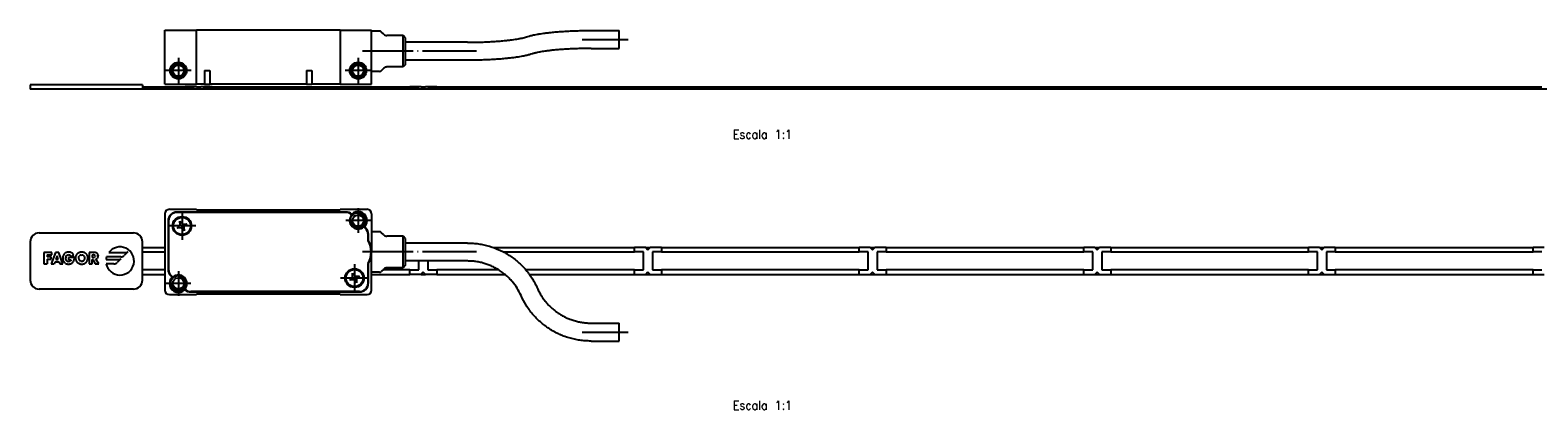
# Model space of a CAD drawing. Header units: millimetres. Extents: x -235 to 1395, y -109 to 485.
# Tile 16 of 17: x 724 to 1060, y 178 to 263. Entities that reach past the tile are written whole.
import ezdxf

# ---------------------------------------------------------------- set-up
doc = ezdxf.new("R2010")
doc.units = ezdxf.units.MM
doc.linetypes.add('DOT_CENTER', pattern=[14, 12, -1, 0, -1])
doc.layers.add('1', color=7, linetype='Continuous')
doc.styles.add('CONVERTER_11', font='txt.shx', dxfattribs={"width": 0.9})

# ---------------------------------------------------------------- blocks, each defined once
blk = doc.blocks.new('FLEJE_REGLA_EXPOSED_ADHESIVADA_520__1', base_point=(724, 249.42))
at = {"color": 7, "linetype": 'Continuous'}
for p, q in [((724, 250.42), (724, 249.42)), ((749, 250.42), (724, 250.42)), ((749, 249.42), (724, 249.42)), ((749, 250.42), (749, 249.98)), ((749, 249.98), (758.5, 249.98)), ((749, 249.98), (749, 249.48)), ((749, 249.48), (1325, 249.48)), ((749, 249.48), (749, 249.42)), ((1325, 249.42), (749, 249.42)), ((758.5, 249.96), (758.5, 249.98)), ((758.5, 249.96), (760.5, 249.96)), ((758.5, 249.94), (758.5, 249.96)), ((760.5, 249.94), (758.5, 249.94)), ((760.5, 249.96), (760.5, 249.94)), ((761, 249.94), (760.5, 249.94)), ((761, 249.94), (761, 249.98)), ((761, 249.98), (762, 249.98)), ((762, 249.94), (762, 249.98)), ((762.5, 249.94), (762, 249.94)), ((762.5, 249.96), (764.5, 249.96)), ((762.5, 249.96), (762.5, 249.94)), ((764.5, 249.94), (762.5, 249.94)), ((764.5, 249.98), (808.5, 249.98)), ((764.5, 249.98), (764.5, 249.96)), ((764.5, 249.96), (764.5, 249.94)), ((808.5, 249.96), (808.5, 249.98)), ((808.5, 249.96), (810.5, 249.96)), ((808.5, 249.94), (808.5, 249.96)), ((810.5, 249.94), (808.5, 249.94)), ((810.5, 249.96), (810.5, 249.94)), ((811, 249.94), (810.5, 249.94)), ((811, 249.98), (812, 249.98)), ((811, 249.98), (811, 249.94)), ((812, 249.94), (812, 249.98)), ((812.5, 249.94), (812, 249.94)), ((812.5, 249.96), (814.5, 249.96)), ((812.5, 249.96), (812.5, 249.94)), ((814.5, 249.94), (812.5, 249.94)), ((814.5, 249.98), (858.5, 249.98)), ((814.5, 249.98), (814.5, 249.96)), ((814.5, 249.96), (814.5, 249.94)), ((858.5, 249.96), (858.5, 249.98)), ((858.5, 249.94), (858.5, 249.96)), ((858.5, 249.96), (860.5, 249.96)), ((858.5, 249.94), (860.5, 249.94)), ((860.5, 249.94), (860.5, 249.96)), ((860.5, 249.94), (861, 249.94)), ((861, 249.98), (862, 249.98)), ((861, 249.98), (861, 249.94)), ((862, 249.94), (862, 249.98)), ((862, 249.94), (862.5, 249.94)), ((862.5, 249.96), (864.5, 249.96)), ((862.5, 249.94), (862.5, 249.96)), ((862.5, 249.94), (864.5, 249.94)), ((864.5, 249.98), (908.5, 249.98)), ((864.5, 249.98), (864.5, 249.96)), ((864.5, 249.96), (864.5, 249.94)), ((908.5, 249.96), (908.5, 249.98)), ((908.5, 249.96), (910.5, 249.96)), ((908.5, 249.94), (908.5, 249.96)), ((908.5, 249.94), (910.5, 249.94)), ((910.5, 249.94), (910.5, 249.96)), ((910.5, 249.94), (911, 249.94)), ((911, 249.98), (912, 249.98)), ((911, 249.98), (911, 249.94)), ((912, 249.94), (912, 249.98)), ((912, 249.94), (912.5, 249.94)), ((912.5, 249.96), (914.5, 249.96)), ((912.5, 249.94), (912.5, 249.96)), ((912.5, 249.94), (914.5, 249.94)), ((914.5, 249.98), (958.5, 249.98)), ((914.5, 249.98), (914.5, 249.96)), ((914.5, 249.96), (914.5, 249.94)), ((958.5, 249.96), (958.5, 249.98)), ((958.5, 249.96), (960.5, 249.96)), ((958.5, 249.94), (958.5, 249.96)), ((958.5, 249.94), (960.5, 249.94)), ((960.5, 249.94), (960.5, 249.96)), ((960.5, 249.94), (961, 249.94)), ((961, 249.98), (962, 249.98)), ((961, 249.98), (961, 249.94)), ((962, 249.94), (962, 249.98)), ((962, 249.94), (962.5, 249.94)), ((962.5, 249.96), (964.5, 249.96)), ((962.5, 249.94), (962.5, 249.96)), ((962.5, 249.94), (964.5, 249.94)), ((964.5, 249.98), (1008.5, 249.98)), ((964.5, 249.98), (964.5, 249.96)), ((964.5, 249.96), (964.5, 249.94)), ((1008.5, 249.96), (1008.5, 249.98)), ((1008.5, 249.94), (1008.5, 249.96)), ((1008.5, 249.96), (1010.5, 249.96)), ((1008.5, 249.94), (1010.5, 249.94)), ((1010.5, 249.94), (1010.5, 249.96)), ((1010.5, 249.94), (1011, 249.94)), ((1011, 249.98), (1012, 249.98)), ((1011, 249.98), (1011, 249.94)), ((1012, 249.94), (1012, 249.98)), ((1012, 249.94), (1012.5, 249.94)), ((1012.5, 249.96), (1014.5, 249.96)), ((1012.5, 249.94), (1012.5, 249.96)), ((1012.5, 249.94), (1014.5, 249.94)), ((1014.5, 249.98), (1058.5, 249.98)), ((1014.5, 249.98), (1014.5, 249.96)), ((1014.5, 249.96), (1014.5, 249.94)), ((1058.5, 249.96), (1058.5, 249.98)), ((1058.5, 249.94), (1058.5, 249.96)), ((1058.5, 249.96), (1060.5, 249.96)), ((1058.5, 249.94), (1060.5, 249.94))]:
    blk.add_line(p, q, dxfattribs=at)
blk = doc.blocks.new('CABEZA_REGLA_EXPOSED__2', base_point=(754, 250.58))
at = {"color": 7, "linetype": 'Continuous'}
for p, q in [((754, 250.58), (754, 262.58)), ((754, 262.58), (761, 262.58)), ((793, 262.58), (761, 262.58)), ((761, 250.58), (761, 262.58)), ((793, 262.58), (793, 250.58)), ((793, 262.58), (800, 262.58)), ((800, 262.38), (800, 262.58)), ((801.79, 262.38), (800, 262.38)), ((800, 253.38), (800, 262.38)), ((802.71, 261.67), (802.15, 262.23)), ((848.84, 262.5), (855.09, 262.5)), ((855.09, 258.52), (855.09, 262.5)), ((807, 261.38), (803.41, 261.38)), ((807.5, 260.88), (807, 261.38)), ((807, 254.38), (807, 261.38)), ((807.5, 260.88), (807.5, 254.88)), ((821.34, 259.88), (807.5, 259.88)), ((848.84, 258.5), (855.09, 258.5)), ((855.09, 258.5), (855.09, 258.52)), ((821.34, 255.88), (807.5, 255.88)), ((762.78, 253.58), (764.02, 253.58)), ((762.78, 253.58), (762.78, 250.58)), ((764.02, 253.58), (764.02, 250.58)), ((785.48, 253.58), (785.48, 250.58)), ((785.48, 253.58), (786.72, 253.58)), ((786.72, 253.58), (786.72, 250.58)), ((801.79, 253.38), (800, 253.38)), ((800, 250.58), (800, 253.38)), ((802.71, 254.09), (802.15, 253.53)), ((807, 254.38), (803.41, 254.38)), ((807.5, 254.88), (807, 254.38)), ((754, 250.58), (761, 250.58)), ((762.78, 250.58), (761, 250.58)), ((762.78, 250.58), (764.02, 250.58)), ((785.48, 250.58), (764.02, 250.58)), ((785.48, 250.58), (786.72, 250.58)), ((793, 250.58), (786.72, 250.58)), ((793, 250.58), (800, 250.58))]:
    blk.add_line(p, q, dxfattribs=at)
for centre, radius in [((757, 253.58), 1.85), ((757, 253.58), 1.6), ((797, 253.58), 1.85), ((797, 253.58), 1.6), ((757, 253.58), 1.25), ((797, 253.58), 1.25)]:
    blk.add_circle(centre, radius, dxfattribs=at)
for centre, radius, start, end in [((801.79, 261.88), 0.5, 45, 90), ((803.41, 262.38), 1, 225, 270), ((801.79, 253.88), 0.5, 270, 315), ((803.41, 253.38), 1, 90, 135)]:
    blk.add_arc(centre, radius, start, end, dxfattribs=at)
for points, knots in [([(834.46, 261.09), (834.66, 261.15), (835.11, 261.29), (835.73, 261.44), (836.34, 261.57), (836.94, 261.68), (837.61, 261.79), (838.4, 261.9), (839.28, 262.01), (840.34, 262.13), (841.48, 262.23), (842.82, 262.32), (844.19, 262.4), (845.65, 262.45), (847.18, 262.49), (848.25, 262.5), (848.84, 262.5)], [0, 0, 0, 0, 0.62921, 1.420102, 1.920735, 2.501937, 3.237484, 3.957403, 4.896846, 5.884032, 7.17488, 8.336975, 9.907946, 11.27036, 12.726044, 14.497936, 14.497936, 14.497936, 14.497936]), ([(821.34, 259.88), (821.86, 259.88), (822.89, 259.89), (824.44, 259.92), (825.89, 259.98), (827.19, 260.05), (828.37, 260.14), (829.47, 260.23), (830.46, 260.34), (831.29, 260.44), (831.98, 260.54), (832.55, 260.64), (833.03, 260.73), (833.52, 260.83), (834, 260.94), (834.32, 261.04), (834.46, 261.09)], [0, 0, 0, 0, 1.560231, 3.102192, 4.651908, 5.906162, 6.996786, 8.221899, 9.202189, 10.000254, 10.710252, 11.293708, 11.731058, 12.197772, 12.780891, 13.210054, 13.210054, 13.210054, 13.210054]), ([(848.84, 258.5), (848.28, 258.5), (847.24, 258.49), (845.69, 258.45), (844.29, 258.4), (843, 258.32), (841.81, 258.24), (840.73, 258.15), (839.74, 258.04), (838.75, 257.92), (837.74, 257.77), (836.92, 257.61), (836.4, 257.48), (836.14, 257.42), (835.92, 257.35), (835.79, 257.31), (835.72, 257.29)], [0, 0, 0, 0, 1.706053, 3.102191, 4.651907, 5.906161, 6.996785, 8.221899, 9.142845, 10.000253, 11.205682, 12.19765, 12.524515, 12.809563, 13.000126, 13.210011, 13.210011, 13.210011, 13.210011]), ([(835.72, 257.29), (835.52, 257.23), (835.07, 257.09), (834.45, 256.94), (833.84, 256.81), (833.25, 256.7), (832.58, 256.59), (831.77, 256.47), (830.89, 256.36), (829.85, 256.25), (828.73, 256.15), (827.39, 256.06), (826, 255.98), (824.54, 255.93), (823.01, 255.89), (821.93, 255.88), (821.34, 255.88)], [0, 0, 0, 0, 0.62921, 1.420102, 1.920735, 2.501937, 3.214495, 3.957403, 4.95232, 5.884032, 7.083791, 8.336976, 9.907946, 11.270361, 12.726044, 14.497936, 14.497936, 14.497936, 14.497936])]:
    blk.add_open_spline(points, degree=3, knots=knots, dxfattribs=at)
at = {"layer": '1', "color": 2, "linetype": 'DOT_CENTER'}
for p, q in [((846.84, 260.5), (857.09, 260.5)), ((757, 256.43), (757, 250.73)), ((797, 256.43), (797, 250.73)), ((803.79, 257.88), (798, 257.88)), ((804.71, 257.88), (800.15, 257.88)), ((823.34, 257.88), (801.41, 257.88)), ((759.85, 253.58), (754.15, 253.58)), ((799.85, 253.58), (794.15, 253.58))]:
    blk.add_line(p, q, dxfattribs=at)
at = {"layer": '1', "color": 30, "linetype": 'Continuous'}
for centre in [(757, 253.58), (797, 253.58)]:
    blk.add_arc(centre, 1.5, 175, 95, dxfattribs=at)
blk = doc.blocks.new('REGLA_EXPOSED_ADHESIVADA__3', base_point=(724, 249.42))
for name, p in [('CABEZA_REGLA_EXPOSED__2', (754, 250.58)), ('FLEJE_REGLA_EXPOSED_ADHESIVADA_520__1', (724, 249.42))]:
    blk.add_blockref(name, p)
blk = doc.blocks.new('EXA_520__4', base_point=(724, 249.42))
blk.add_blockref('REGLA_EXPOSED_ADHESIVADA__3', (724, 249.42))
blk = doc.blocks.new('Alzado2', base_point=(812, 256))
blk.add_blockref('EXA_520__4', (724, 249.42))
at = {"layer": '1', "color": 2, "insert": (887, 244.39), "char_height": 2, "attachment_point": 2, "line_spacing_factor": 1.20048, "style": 'CONVERTER_11'}
blk.add_mtext('  \\PEscala 1:1', dxfattribs=at)
blk = doc.blocks.new('FLEJE_REGLA_EXPOSED_ADHESIVADA_520__10', base_point=(724, 204.94))
at = {"color": 7, "linetype": 'Continuous'}
for p, q in [((724, 215.44), (724, 206.94)), ((726, 217.44), (747, 217.44)), ((749, 214.19), (749, 215.44)), ((728.83, 213.08), (727.01, 213.08)), ((727.01, 213.08), (727.01, 210.58)), ((727.79, 212.53), (727.79, 212.11)), ((727.79, 212.53), (728.83, 212.53)), ((728.71, 212.11), (727.79, 212.11)), ((727.79, 211.56), (728.71, 211.56)), ((727.79, 211.56), (727.79, 210.58)), ((729.64, 213.08), (728.68, 210.58)), ((728.71, 211.56), (728.71, 212.11)), ((728.83, 212.53), (728.83, 213.08)), ((730.35, 213.08), (729.64, 213.08)), ((729.99, 212.32), (729.72, 211.51)), ((729.72, 211.51), (730.26, 211.51)), ((730.26, 211.51), (729.99, 212.32)), ((731.29, 210.58), (730.35, 213.08)), ((731.25, 212.04), (731.24, 211.93)), ((731.24, 211.93), (731.24, 211.82)), ((731.24, 211.82), (731.24, 211.71)), ((731.24, 211.71), (731.25, 211.6)), ((731.27, 212.15), (731.25, 212.04)), ((731.25, 211.6), (731.27, 211.5)), ((731.3, 212.25), (731.27, 212.15)), ((731.27, 211.5), (731.3, 211.4)), ((731.33, 212.34), (731.3, 212.25)), ((731.37, 212.44), (731.33, 212.34)), ((731.41, 212.52), (731.37, 212.44)), ((731.46, 212.61), (731.41, 212.52)), ((731.52, 212.69), (731.46, 212.61)), ((731.58, 212.76), (731.52, 212.69)), ((731.65, 212.83), (731.58, 212.76)), ((731.72, 212.89), (731.65, 212.83)), ((731.72, 212.89), (731.8, 212.94)), ((731.88, 212.99), (731.8, 212.94)), ((731.97, 213.04), (731.88, 212.99)), ((731.91, 211.81), (731.92, 211.92)), ((731.92, 211.71), (731.91, 211.81)), ((731.94, 212.02), (731.92, 211.92)), ((731.94, 211.6), (731.92, 211.71)), ((731.94, 212.02), (731.96, 212.12)), ((731.97, 211.5), (731.94, 211.6)), ((731.96, 212.12), (732, 212.22)), ((732.07, 213.07), (731.97, 213.04)), ((732.01, 211.41), (731.97, 211.5)), ((732, 212.22), (732.05, 212.31)), ((732.05, 212.31), (732.11, 212.39)), ((732.16, 213.1), (732.07, 213.07)), ((732.11, 212.39), (732.18, 212.46)), ((732.27, 213.13), (732.16, 213.1)), ((732.18, 212.46), (732.26, 212.52)), ((732.26, 212.52), (732.35, 212.56)), ((732.37, 213.15), (732.27, 213.13)), ((732.35, 212.56), (732.45, 212.59)), ((732.48, 213.16), (732.37, 213.15)), ((732.45, 212.59), (732.56, 212.6)), ((732.59, 213.16), (732.48, 213.16)), ((732.56, 212.6), (732.69, 212.59)), ((733.86, 211.97), (732.57, 211.97)), ((732.57, 211.97), (732.57, 211.46)), ((732.57, 211.46), (733.1, 211.46)), ((732.71, 213.16), (732.59, 213.16)), ((732.69, 212.59), (732.8, 212.55)), ((732.82, 213.14), (732.71, 213.16)), ((732.8, 212.55), (732.9, 212.49)), ((732.93, 213.12), (732.82, 213.14)), ((732.9, 212.49), (732.98, 212.41)), ((733.03, 213.09), (732.93, 213.12)), ((732.98, 212.41), (733.05, 212.32)), ((733.13, 213.06), (733.03, 213.09)), ((733.05, 212.32), (733.1, 212.2)), ((733.1, 211.46), (733.07, 211.33)), ((733.1, 212.2), (733.72, 212.46)), ((733.22, 213.01), (733.13, 213.06)), ((733.31, 212.96), (733.22, 213.01)), ((733.39, 212.9), (733.31, 212.96)), ((733.47, 212.83), (733.39, 212.9)), ((733.54, 212.75), (733.47, 212.83)), ((733.61, 212.66), (733.54, 212.75)), ((733.67, 212.57), (733.61, 212.66)), ((733.72, 212.46), (733.67, 212.57)), ((733.8, 211.41), (733.82, 211.52)), ((733.82, 211.52), (733.84, 211.63)), ((733.84, 211.63), (733.85, 211.74)), ((733.85, 211.85), (733.86, 211.97)), ((733.85, 211.74), (733.85, 211.85)), ((734.1, 211.98), (734.09, 211.88)), ((734.09, 211.88), (734.1, 211.77)), ((734.11, 212.08), (734.1, 211.98)), ((734.1, 211.77), (734.11, 211.66)), ((734.13, 212.18), (734.11, 212.08)), ((734.11, 211.66), (734.12, 211.56)), ((734.12, 211.56), (734.15, 211.46)), ((734.16, 212.28), (734.13, 212.18)), ((734.15, 211.46), (734.18, 211.37)), ((734.2, 212.37), (734.16, 212.28)), ((734.24, 212.46), (734.2, 212.37)), ((734.29, 212.54), (734.24, 212.46)), ((734.35, 212.62), (734.29, 212.54)), ((734.41, 212.7), (734.35, 212.62)), ((734.48, 212.77), (734.41, 212.7)), ((734.55, 212.83), (734.48, 212.77)), ((734.63, 212.89), (734.55, 212.83)), ((734.71, 212.95), (734.63, 212.89)), ((734.8, 213), (734.71, 212.95)), ((734.78, 211.97), (734.77, 211.87)), ((734.77, 211.87), (734.78, 211.76)), ((734.8, 212.07), (734.78, 211.97)), ((734.78, 211.76), (734.8, 211.65)), ((734.89, 213.04), (734.8, 213)), ((734.8, 212.07), (734.85, 212.17)), ((734.8, 211.65), (734.83, 211.55)), ((734.83, 211.55), (734.88, 211.46)), ((734.85, 212.17), (734.91, 212.25)), ((734.88, 211.46), (734.94, 211.38)), ((734.98, 213.07), (734.89, 213.04)), ((734.98, 212.33), (734.91, 212.25)), ((735.07, 213.1), (734.98, 213.07)), ((735.06, 212.4), (734.98, 212.33)), ((735.15, 212.45), (735.06, 212.4)), ((735.17, 213.13), (735.07, 213.1)), ((735.25, 212.5), (735.15, 212.45)), ((735.27, 213.15), (735.17, 213.13)), ((735.36, 212.52), (735.25, 212.5)), ((735.37, 213.16), (735.27, 213.15)), ((735.36, 212.52), (735.47, 212.53)), ((735.47, 213.16), (735.37, 213.16)), ((735.58, 213.16), (735.47, 213.16)), ((735.47, 212.53), (735.59, 212.52)), ((735.68, 213.15), (735.58, 213.16)), ((735.7, 212.5), (735.59, 212.52)), ((735.78, 213.13), (735.68, 213.15)), ((735.8, 212.45), (735.7, 212.5)), ((735.87, 213.1), (735.78, 213.13)), ((735.8, 212.45), (735.89, 212.4)), ((735.97, 213.07), (735.87, 213.1)), ((735.97, 212.33), (735.89, 212.4)), ((736.06, 213.04), (735.97, 213.07)), ((736.04, 212.25), (735.97, 212.33)), ((736.01, 211.38), (736.07, 211.46)), ((736.1, 212.17), (736.04, 212.25)), ((736.15, 213), (736.06, 213.04)), ((736.07, 211.46), (736.11, 211.55)), ((736.14, 212.07), (736.1, 212.17)), ((736.11, 211.55), (736.15, 211.65)), ((736.17, 211.97), (736.14, 212.07)), ((736.24, 212.95), (736.15, 213)), ((736.15, 211.65), (736.17, 211.76)), ((736.18, 211.87), (736.17, 211.97)), ((736.17, 211.76), (736.18, 211.87)), ((736.32, 212.89), (736.24, 212.95)), ((736.4, 212.83), (736.32, 212.89)), ((736.47, 212.77), (736.4, 212.83)), ((736.54, 212.7), (736.47, 212.77)), ((736.6, 212.62), (736.54, 212.7)), ((736.66, 212.54), (736.6, 212.62)), ((736.71, 212.46), (736.66, 212.54)), ((736.75, 212.37), (736.71, 212.46)), ((736.79, 212.28), (736.75, 212.37)), ((736.77, 211.37), (736.8, 211.46)), ((736.82, 212.18), (736.79, 212.28)), ((736.8, 211.46), (736.82, 211.56)), ((736.84, 212.08), (736.82, 212.18)), ((736.82, 211.56), (736.84, 211.66)), ((736.85, 211.98), (736.84, 212.08)), ((736.84, 211.66), (736.85, 211.77)), ((736.85, 211.88), (736.85, 211.98)), ((736.85, 211.77), (736.85, 211.88)), ((738.3, 213.08), (737.16, 213.08)), ((737.16, 213.08), (737.16, 210.58)), ((737.81, 212.58), (738.06, 212.58)), ((737.81, 212.58), (737.81, 211.96)), ((738.06, 211.96), (737.81, 211.96)), ((737.81, 210.58), (737.81, 211.53)), ((737.81, 211.53), (737.96, 211.53)), ((737.96, 211.53), (738.5, 210.58)), ((738.19, 212.57), (738.06, 212.58)), ((738.06, 211.96), (738.19, 211.96)), ((738.19, 212.57), (738.31, 212.55)), ((738.31, 211.99), (738.19, 211.96)), ((738.42, 213.07), (738.3, 213.08)), ((738.41, 212.5), (738.31, 212.55)), ((738.41, 212.04), (738.31, 211.99)), ((738.48, 212.41), (738.41, 212.5)), ((738.41, 212.04), (738.48, 212.13)), ((738.54, 213.06), (738.42, 213.07)), ((738.48, 212.41), (738.51, 212.27)), ((738.51, 212.27), (738.48, 212.13)), ((738.65, 213.03), (738.54, 213.06)), ((738.62, 211.6), (738.74, 211.63)), ((739.27, 210.58), (738.62, 211.6)), ((738.75, 213), (738.65, 213.03)), ((738.74, 211.63), (738.84, 211.68)), ((738.84, 212.95), (738.75, 213)), ((738.92, 212.89), (738.84, 212.95)), ((738.84, 211.68), (738.92, 211.74)), ((738.99, 212.82), (738.92, 212.89)), ((739, 211.81), (738.92, 211.74)), ((739.06, 212.75), (738.99, 212.82)), ((739, 211.81), (739.06, 211.89)), ((739.1, 212.65), (739.06, 212.75)), ((739.06, 211.89), (739.11, 211.99)), ((739.14, 212.55), (739.1, 212.65)), ((739.11, 211.99), (739.14, 212.09)), ((739.16, 212.44), (739.14, 212.55)), ((739.14, 212.09), (739.16, 212.2)), ((739.16, 212.44), (739.17, 212.31)), ((739.16, 212.2), (739.17, 212.31)), ((740.89, 211.53), (743.82, 211.53)), ((744.2, 212.11), (741.02, 212.11)), ((741.5, 213.07), (745.36, 213.07)), ((744.17, 211.67), (743.36, 210.86)), ((745.71, 213.21), (744.9, 212.4)), ((749, 214.19), (754, 214.19)), ((749, 213.19), (749, 214.19)), ((749, 209.19), (749, 213.19)), ((749, 213.19), (754, 213.19)), ((827.11, 214.19), (858.5, 214.19)), ((829.37, 213.19), (858.5, 213.19)), ((861, 214.19), (858.5, 214.19)), ((858.5, 213.19), (858.5, 214.19)), ((860.5, 213.19), (858.5, 213.19)), ((860.5, 209.19), (860.5, 213.19)), ((861, 214.19), (862, 214.19)), ((861, 214.19), (861.5, 213.69)), ((861.5, 213.69), (862, 214.19)), ((864.5, 214.19), (862, 214.19)), ((862.5, 213.19), (862.5, 209.19)), ((864.5, 213.19), (862.5, 213.19)), ((864.5, 214.19), (908.5, 214.19)), ((864.5, 214.19), (864.5, 213.19)), ((864.5, 213.19), (908.5, 213.19)), ((911, 214.19), (908.5, 214.19)), ((908.5, 213.19), (908.5, 214.19)), ((910.5, 213.19), (908.5, 213.19)), ((910.5, 209.19), (910.5, 213.19)), ((911, 214.19), (912, 214.19)), ((911, 214.19), (911.5, 213.69)), ((911.5, 213.69), (912, 214.19)), ((914.5, 214.19), (912, 214.19)), ((912.5, 213.19), (912.5, 209.19)), ((914.5, 213.19), (912.5, 213.19)), ((914.5, 214.19), (958.5, 214.19)), ((914.5, 214.19), (914.5, 213.19)), ((914.5, 213.19), (958.5, 213.19)), ((961, 214.19), (958.5, 214.19)), ((958.5, 213.19), (958.5, 214.19)), ((960.5, 213.19), (958.5, 213.19)), ((960.5, 209.19), (960.5, 213.19)), ((961, 214.19), (962, 214.19)), ((961, 214.19), (961.5, 213.69)), ((961.5, 213.69), (962, 214.19)), ((964.5, 214.19), (962, 214.19)), ((962.5, 213.19), (962.5, 209.19)), ((964.5, 213.19), (962.5, 213.19)), ((964.5, 214.19), (1008.5, 214.19)), ((964.5, 214.19), (964.5, 213.19)), ((964.5, 213.19), (1008.5, 213.19)), ((1011, 214.19), (1008.5, 214.19)), ((1008.5, 213.19), (1008.5, 214.19)), ((1010.5, 213.19), (1008.5, 213.19)), ((1010.5, 209.19), (1010.5, 213.19)), ((1011, 214.19), (1012, 214.19)), ((1011, 214.19), (1011.5, 213.69)), ((1011.5, 213.69), (1012, 214.19)), ((1014.5, 214.19), (1012, 214.19)), ((1012.5, 213.19), (1012.5, 209.19)), ((1014.5, 213.19), (1012.5, 213.19)), ((1014.5, 214.19), (1058.5, 214.19)), ((1014.5, 214.19), (1014.5, 213.19)), ((1014.5, 213.19), (1058.5, 213.19)), ((1061, 214.19), (1058.5, 214.19)), ((1058.5, 213.19), (1058.5, 214.19)), ((1060.5, 213.19), (1058.5, 213.19)), ((727.01, 210.58), (727.79, 210.58)), ((728.68, 210.58), (729.37, 210.58)), ((729.54, 211.01), (729.37, 210.58)), ((729.54, 211.01), (730.44, 211.01)), ((730.44, 211.01), (730.6, 210.58)), ((730.6, 210.58), (731.29, 210.58)), ((731.3, 211.4), (731.33, 211.3)), ((731.33, 211.3), (731.37, 211.21)), ((731.37, 211.21), (731.41, 211.12)), ((731.41, 211.12), (731.46, 211.04)), ((731.46, 211.04), (731.52, 210.97)), ((731.52, 210.97), (731.58, 210.9)), ((731.58, 210.9), (731.64, 210.83)), ((731.64, 210.83), (731.72, 210.77)), ((731.79, 210.71), (731.72, 210.77)), ((731.79, 210.71), (731.88, 210.66)), ((731.88, 210.66), (731.96, 210.62)), ((731.96, 210.62), (732.05, 210.58)), ((732.06, 211.32), (732.01, 211.41)), ((732.05, 210.58), (732.15, 210.55)), ((732.12, 211.24), (732.06, 211.32)), ((732.19, 211.17), (732.12, 211.24)), ((732.15, 210.55), (732.25, 210.53)), ((732.27, 211.11), (732.19, 211.17)), ((732.25, 210.53), (732.35, 210.51)), ((732.36, 211.07), (732.27, 211.11)), ((732.35, 210.51), (732.46, 210.5)), ((732.36, 211.07), (732.46, 211.04)), ((732.57, 211.03), (732.46, 211.04)), ((732.46, 210.5), (732.57, 210.5)), ((732.71, 211.04), (732.57, 211.03)), ((732.57, 210.5), (732.69, 210.5)), ((732.69, 210.5), (732.81, 210.52)), ((732.83, 211.08), (732.71, 211.04)), ((732.81, 210.52), (732.93, 210.54)), ((732.93, 211.14), (732.83, 211.08)), ((732.93, 211.14), (733.01, 211.22)), ((732.93, 210.54), (733.04, 210.57)), ((733.07, 211.33), (733.01, 211.22)), ((733.04, 210.57), (733.15, 210.61)), ((733.15, 210.61), (733.25, 210.67)), ((733.25, 210.67), (733.35, 210.73)), ((733.35, 210.73), (733.44, 210.81)), ((733.44, 210.81), (733.52, 210.89)), ((733.52, 210.89), (733.6, 210.99)), ((733.6, 210.99), (733.67, 211.09)), ((733.67, 211.09), (733.72, 211.2)), ((733.72, 211.2), (733.76, 211.3)), ((733.76, 211.3), (733.8, 211.41)), ((734.18, 211.37), (734.21, 211.27)), ((734.21, 211.27), (734.26, 211.19)), ((734.26, 211.19), (734.31, 211.1)), ((734.31, 211.1), (734.36, 211.03)), ((734.36, 211.03), (734.42, 210.95)), ((734.42, 210.95), (734.48, 210.88)), ((734.48, 210.88), (734.55, 210.82)), ((734.55, 210.82), (734.63, 210.76)), ((734.63, 210.76), (734.7, 210.71)), ((734.7, 210.71), (734.79, 210.66)), ((734.87, 210.62), (734.79, 210.66)), ((734.97, 210.58), (734.87, 210.62)), ((734.94, 211.38), (735.01, 211.3)), ((734.97, 210.58), (735.06, 210.55)), ((735.01, 211.3), (735.09, 211.24)), ((735.06, 210.55), (735.16, 210.53)), ((735.18, 211.19), (735.09, 211.24)), ((735.16, 210.53), (735.26, 210.51)), ((735.27, 211.16), (735.18, 211.19)), ((735.26, 210.51), (735.37, 210.5)), ((735.27, 211.16), (735.37, 211.13)), ((735.37, 211.13), (735.47, 211.13)), ((735.37, 210.5), (735.47, 210.5)), ((735.58, 211.13), (735.47, 211.13)), ((735.47, 210.5), (735.58, 210.5)), ((735.58, 211.13), (735.68, 211.16)), ((735.58, 210.5), (735.69, 210.51)), ((735.68, 211.16), (735.77, 211.19)), ((735.69, 210.51), (735.79, 210.53)), ((735.77, 211.19), (735.86, 211.24)), ((735.79, 210.53), (735.89, 210.55)), ((735.86, 211.24), (735.94, 211.3)), ((735.89, 210.55), (735.98, 210.58)), ((735.94, 211.3), (736.01, 211.38)), ((735.98, 210.58), (736.07, 210.62)), ((736.07, 210.62), (736.16, 210.66)), ((736.16, 210.66), (736.24, 210.71)), ((736.24, 210.71), (736.32, 210.76)), ((736.32, 210.76), (736.4, 210.82)), ((736.4, 210.82), (736.46, 210.88)), ((736.46, 210.88), (736.53, 210.95)), ((736.53, 210.95), (736.59, 211.03)), ((736.59, 211.03), (736.64, 211.1)), ((736.64, 211.1), (736.69, 211.19)), ((736.69, 211.19), (736.73, 211.27)), ((736.73, 211.27), (736.77, 211.37)), ((737.16, 210.58), (737.81, 210.58)), ((738.5, 210.58), (739.27, 210.58)), ((742.65, 210.57), (740.94, 210.57)), ((749, 208.19), (749, 209.19)), ((754, 209.19), (749, 209.19)), ((749, 208.19), (754, 208.19)), ((749, 206.94), (749, 208.19)), ((800, 208.19), (808.5, 208.19)), ((808.5, 209.19), (802.5, 209.19)), ((808.5, 209.19), (810.5, 209.19)), ((808.5, 208.19), (808.5, 209.19)), ((811, 208.19), (808.5, 208.19)), ((810.5, 209.19), (810.5, 211.19)), ((811.5, 208.69), (811, 208.19)), ((811, 208.19), (812, 208.19)), ((812, 208.19), (811.5, 208.69)), ((814.5, 208.19), (812, 208.19)), ((812.5, 211.19), (812.5, 209.19)), ((812.5, 209.19), (814.5, 209.19)), ((828.31, 209.19), (814.5, 209.19)), ((814.5, 209.19), (814.5, 208.19)), ((814.5, 208.19), (829.69, 208.19)), ((858.5, 209.19), (834.35, 209.19)), ((835.14, 208.19), (858.5, 208.19)), ((858.5, 209.19), (860.5, 209.19)), ((858.5, 208.19), (858.5, 209.19)), ((858.5, 208.19), (861, 208.19)), ((861.5, 208.69), (861, 208.19)), ((861, 208.19), (862, 208.19)), ((862, 208.19), (861.5, 208.69)), ((862, 208.19), (864.5, 208.19)), ((862.5, 209.19), (864.5, 209.19)), ((908.5, 209.19), (864.5, 209.19)), ((864.5, 209.19), (864.5, 208.19)), ((864.5, 208.19), (908.5, 208.19)), ((908.5, 208.19), (908.5, 209.19)), ((908.5, 209.19), (910.5, 209.19)), ((908.5, 208.19), (911, 208.19)), ((911.5, 208.69), (911, 208.19)), ((911, 208.19), (912, 208.19)), ((912, 208.19), (911.5, 208.69)), ((912, 208.19), (914.5, 208.19)), ((912.5, 209.19), (914.5, 209.19)), ((958.5, 209.19), (914.5, 209.19)), ((914.5, 209.19), (914.5, 208.19)), ((914.5, 208.19), (958.5, 208.19)), ((958.5, 209.19), (960.5, 209.19)), ((958.5, 208.19), (958.5, 209.19)), ((958.5, 208.19), (961, 208.19)), ((961.5, 208.69), (961, 208.19)), ((961, 208.19), (962, 208.19)), ((962, 208.19), (961.5, 208.69)), ((962, 208.19), (964.5, 208.19)), ((962.5, 209.19), (964.5, 209.19)), ((1008.5, 209.19), (964.5, 209.19)), ((964.5, 209.19), (964.5, 208.19)), ((964.5, 208.19), (1008.5, 208.19)), ((1008.5, 209.19), (1010.5, 209.19)), ((1008.5, 208.19), (1008.5, 209.19)), ((1008.5, 208.19), (1011, 208.19)), ((1011.5, 208.69), (1011, 208.19)), ((1011, 208.19), (1012, 208.19)), ((1012, 208.19), (1011.5, 208.69)), ((1012, 208.19), (1014.5, 208.19)), ((1012.5, 209.19), (1014.5, 209.19)), ((1014.5, 209.19), (1014.5, 208.19)), ((1058.5, 209.19), (1014.5, 209.19)), ((1014.5, 208.19), (1058.5, 208.19)), ((1058.5, 208.19), (1058.5, 209.19)), ((1058.5, 209.19), (1060.5, 209.19)), ((1058.5, 208.19), (1061, 208.19)), ((747, 204.94), (726, 204.94))]:
    blk.add_line(p, q, dxfattribs=at)
for centre, radius, start, end in [((726, 215.44), 2, 90, 180), ((747, 215.44), 2, 0, 90), ((744, 211.19), 3.12, 162.7749, 173.7386), ((744, 211.19), 3.13, 191.4151, 143.0005), ((743.82, 212.03), 0.5, 269.9968, 314.9947), ((744.2, 213.11), 1, 270, 314.9983), ((745.36, 213.57), 0.5, 270.0036, 314.9983), ((742.65, 211.57), 1, 270.0079, 314.9947), ((726, 206.94), 2, 180, 270), ((747, 206.94), 2, 270, 0)]:
    blk.add_arc(centre, radius, start, end, dxfattribs=at)
blk = doc.blocks.new('CABEZA_REGLA_EXPOSED__11', base_point=(754, 193.36))
at = {"color": 7, "linetype": 'Continuous'}
for p, q in [((754, 221.69), (754, 204.69)), ((755, 222.69), (761, 222.69)), ((794.27, 222.09), (756.7, 222.09)), ((794.27, 221.99), (756.7, 221.99)), ((761, 222.49), (761, 222.69)), ((793, 222.49), (761, 222.49)), ((793, 222.69), (799, 222.69)), ((793, 222.69), (793, 222.49)), ((800, 221.69), (800, 217.69)), ((754.7, 220.09), (754.7, 209.31)), ((754.8, 220.09), (754.8, 209.31)), ((756.72, 218.53), (757.38, 219.16)), ((757.63, 218.57), (756.72, 218.53)), ((757.35, 220.07), (757.97, 219.4)), ((757.38, 219.16), (757.35, 220.07)), ((758.25, 217.9), (757.63, 218.57)), ((757.97, 219.4), (758.88, 219.44)), ((758.88, 219.44), (758.22, 218.82)), ((758.22, 218.82), (758.25, 217.9)), ((798.64, 218.4), (798.27, 218.77)), ((798.41, 218.77), (798.71, 218.47)), ((799.2, 215.71), (799.2, 217.06)), ((799.3, 215.74), (799.3, 217.06)), ((801.79, 217.69), (800, 217.69)), ((800, 217.69), (800, 213.19)), ((802.71, 216.98), (802.15, 217.54)), ((807, 216.69), (803.41, 216.69)), ((807.5, 216.19), (807, 216.69)), ((807, 213.19), (807, 216.69)), ((807.5, 216.19), (807.5, 213.19)), ((821.34, 215.19), (807.5, 215.19)), ((800, 208.69), (800, 213.19)), ((807, 209.69), (807, 213.19)), ((807.5, 213.19), (807.5, 210.19)), ((795.75, 208.47), (796.37, 207.8)), ((795.78, 207.56), (795.75, 208.47)), ((799.2, 206.29), (799.2, 210.66)), ((799.3, 206.29), (799.3, 210.63)), ((801.79, 208.69), (800, 208.69)), ((800, 204.69), (800, 208.69)), ((802.71, 209.39), (802.15, 208.83)), ((807, 209.69), (803.41, 209.69)), ((807.5, 210.19), (807, 209.69)), ((821.34, 211.19), (807.5, 211.19)), ((755.59, 207.6), (755.29, 207.9)), ((755.73, 207.6), (755.36, 207.97)), ((795.12, 206.93), (795.78, 207.56)), ((796.03, 206.97), (795.12, 206.93)), ((796.65, 206.3), (796.03, 206.97)), ((796.37, 207.8), (797.28, 207.84)), ((797.28, 207.84), (796.62, 207.22)), ((796.62, 207.22), (796.65, 206.3)), ((755, 203.69), (761, 203.69)), ((797.3, 204.39), (759.73, 204.39)), ((759.73, 204.29), (797.3, 204.29)), ((761, 203.69), (761, 203.89)), ((761, 203.89), (793, 203.89)), ((793, 203.89), (793, 203.69)), ((793, 203.69), (799, 203.69)), ((848.84, 197.36), (855.09, 197.36)), ((855.09, 193.36), (855.09, 197.36)), ((848.84, 193.36), (855.09, 193.36))]:
    blk.add_line(p, q, dxfattribs=at)
for centre, radius in [((797, 220.19), 1.75), ((757.8, 218.99), 2.1), ((757.8, 218.99), 1.9), ((797, 220.19), 1.25), ((796.2, 207.39), 2.1), ((796.2, 207.39), 1.9), ((757, 206.19), 1.75), ((757, 206.19), 1.25)]:
    blk.add_circle(centre, radius, dxfattribs=at)
for centre, radius, start, end in [((755, 221.69), 1, 90, 180), ((756.7, 220.09), 2, 90, 180), ((756.7, 220.09), 1.9, 90, 180), ((794.27, 220.09), 2, 49.0546, 90), ((794.27, 220.09), 1.9, 46.1691, 90), ((797, 220.19), 2, 315, 135.1434), ((799, 221.69), 1, 0, 90), ((797, 220.19), 1.9, 138.0289, 311.983), ((797.3, 217.06), 1.9, 0, 45), ((797.3, 217.06), 2, 0, 45), ((795, 213.19), 4.9, 328.9973, 31.0027), ((795, 213.19), 5, 360, 30.6834), ((801.79, 217.19), 0.5, 45, 90), ((803.41, 217.69), 1, 225, 270), ((795, 213.19), 5, 329.3166, 360), ((756.7, 209.31), 2, 180, 225), ((756.7, 209.31), 1.9, 180, 225), ((757, 206.19), 1.9, 318.0289, 131.983), ((801.79, 209.19), 0.5, 270, 315), ((803.41, 208.69), 1, 90, 135), ((757, 206.19), 2, 135, 315.1434), ((759.73, 206.29), 1.9, 226.1691, 270), ((759.73, 206.29), 2, 229.0546, 270), ((797.3, 206.29), 2, 270, 0), ((797.3, 206.29), 1.9, 270, 0), ((755, 204.69), 1, 180, 270), ((799, 204.69), 1, 270, 0)]:
    blk.add_arc(centre, radius, start, end, dxfattribs=at)
for points, knots in [([(821.34, 215.19), (821.75, 215.18), (822.58, 215.16), (823.78, 215.02), (825, 214.81), (826.59, 214.4), (828.55, 213.66), (830.71, 212.47), (832.67, 210.98), (834.12, 209.5), (835.13, 208.22), (835.82, 207.19), (836.42, 206.16), (836.76, 205.42), (836.92, 205.08)], [0, 0, 0, 0, 1.236594, 2.473067, 3.630439, 4.943977, 7.407587, 9.868647, 12.319236, 14.766528, 16.0634, 17.206068, 18.499249, 19.638983, 19.638983, 19.638983, 19.638983]), ([(833.26, 203.47), (832.99, 204.02), (832.44, 205.13), (831.5, 206.4), (830.66, 207.31), (829.99, 207.94), (829.28, 208.52), (828.5, 209.08), (827.67, 209.57), (826.83, 210), (825.98, 210.35), (825.1, 210.65), (824.18, 210.89), (823.23, 211.06), (822.27, 211.17), (821.64, 211.18), (821.34, 211.19)], [0, 0, 0, 0, 1.854065, 3.711082, 4.703622, 5.579301, 6.45775, 7.455489, 8.456538, 9.339061, 10.283657, 11.228813, 12.115579, 13.122999, 14.131459, 15.019504, 15.019504, 15.019504, 15.019504]), ([(836.92, 205.08), (837.04, 204.81), (837.3, 204.25), (837.78, 203.43), (838.31, 202.65), (838.88, 201.93), (839.5, 201.26), (840.19, 200.6), (840.93, 199.99), (841.7, 199.46), (842.49, 198.98), (843.32, 198.56), (844.19, 198.2), (845.1, 197.89), (846.04, 197.65), (846.99, 197.48), (847.92, 197.37), (848.55, 197.36), (848.84, 197.36)], [0, 0, 0, 0, 0.868161, 1.853177, 2.841398, 3.713509, 4.588361, 5.581728, 6.578666, 7.457916, 8.399347, 9.341492, 10.226162, 11.231239, 12.238307, 13.125425, 14.133886, 15.021931, 15.021931, 15.021931, 15.021931]), ([(848.84, 193.36), (848.41, 193.37), (847.58, 193.38), (846.35, 193.53), (845.16, 193.74), (843.94, 194.06), (842.77, 194.45), (841.63, 194.93), (840.56, 195.48), (839.5, 196.11), (838.5, 196.82), (837.55, 197.59), (836.65, 198.44), (835.56, 199.64), (834.34, 201.28), (833.62, 202.74), (833.26, 203.47)], [0, 0, 0, 0, 1.314958, 2.473061, 3.708696, 4.943977, 6.255708, 7.410772, 8.641665, 9.871849, 11.099368, 12.326082, 13.549923, 14.772933, 17.209052, 19.642204, 19.642204, 19.642204, 19.642204])]:
    blk.add_open_spline(points, degree=3, knots=knots, dxfattribs=at)
at = {"layer": '1', "color": 2, "linetype": 'DOT_CENTER'}
for p, q in [((757.8, 222.09), (757.8, 215.89)), ((797, 222.94), (797, 217.44)), ((760.9, 218.99), (754.7, 218.99)), ((799.75, 220.19), (794.25, 220.19)), ((803.79, 213.19), (798, 213.19)), ((804.71, 213.19), (800.15, 213.19)), ((823.34, 213.19), (801.41, 213.19)), ((757, 208.94), (757, 203.44)), ((796.2, 210.49), (796.2, 204.29)), ((759.75, 206.19), (754.25, 206.19)), ((799.3, 207.39), (793.1, 207.39)), ((846.84, 195.36), (857.09, 195.36))]:
    blk.add_line(p, q, dxfattribs=at)
at = {"layer": '1', "color": 30, "linetype": 'Continuous'}
for centre in [(797, 220.19), (757, 206.19)]:
    blk.add_arc(centre, 1.5, 175, 95, dxfattribs=at)
blk = doc.blocks.new('REGLA_EXPOSED_ADHESIVADA__12', base_point=(724, 193.36))
for name, p in [('CABEZA_REGLA_EXPOSED__11', (754, 193.36)), ('FLEJE_REGLA_EXPOSED_ADHESIVADA_520__10', (724, 204.94))]:
    blk.add_blockref(name, p)
blk = doc.blocks.new('EXA_520__13', base_point=(724, 193.36))
blk.add_blockref('REGLA_EXPOSED_ADHESIVADA__12', (724, 193.36))
blk = doc.blocks.new('Superior1', base_point=(812, 208.06))
blk.add_blockref('EXA_520__13', (724, 193.36))
at = {"layer": '1', "color": 2, "insert": (887, 184.08), "char_height": 2, "attachment_point": 2, "line_spacing_factor": 1.20048, "style": 'CONVERTER_11'}
blk.add_mtext('  \\PEscala 1:1', dxfattribs=at)

msp = doc.modelspace()

# ---------------------------------------------------------------- block references
for name, p in [('Alzado2', (812, 256)), ('Superior1', (812, 208.06))]:
    msp.add_blockref(name, p)

doc.saveas('drawing.dxf')
